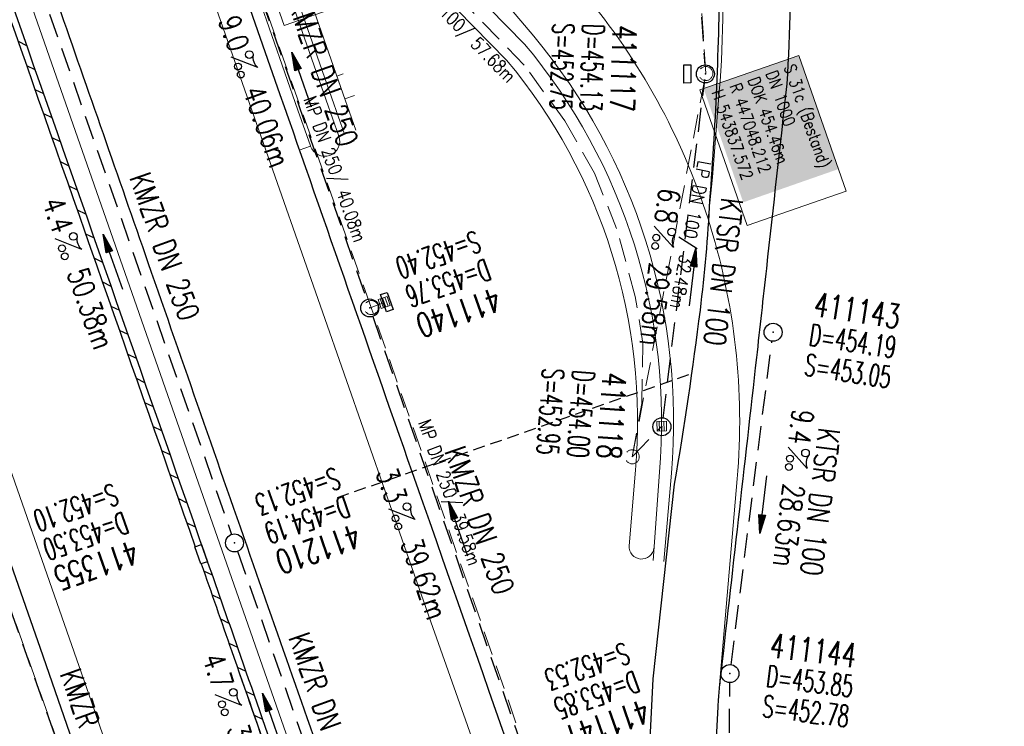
# Model space of a CAD drawing. Extents: x 232973 to 447511, y -373687 to 444035.
# Tile 32 of 40: x 446991 to 447073, y 443783 to 443842. Entities that reach past the tile are written whole.
import ezdxf
from ezdxf.enums import TextEntityAlignment as Align

# ---------------------------------------------------------------- set-up
doc = ezdxf.new("R2010")
doc.units = 0
doc.header["$LTSCALE"] = 2
doc.header["$MEASUREMENT"] = 0
for name, pattern in [('AUSGEZOGEN', [0]), ('GESTRICH-X2', [1.5, 1, -0.5]), ('GESTRICHELT', [0.75, 0.5, -0.25])]:
    doc.linetypes.add(name, pattern=pattern)
doc.layers.get('0').update_dxf_attribs({"linetype": 'AUSGEZOGEN'})
for name, color, linetype in [('200_ACHSEN', 7, 'CONTINUOUS'), ('Beschriftung', 7, 'CONTINUOUS'), ('FBR', 8, 'CONTINUOUS'), ('GLOBAL', 7, 'CONTINUOUS'), ('HEKTOM', 250, 'GESTRICHELT'), ('Hintergrund', 7, 'CONTINUOUS'), ('Hintergrundplan', 7, 'CONTINUOUS'), ('KANAL', 7, 'GESTRICH-X2'), ('PFEIL', 7, 'CONTINUOUS'), ('SCHACHTNR', 6, 'CONTINUOUS'), ('SCHLITZRINNE', 8, 'AUSGEZOGEN'), ('SCHSYMBOL', 7, 'AUSGEZOGEN'), ('STRASSE', 8, 'CONTINUOUS'), ('TEXTO', 4, 'CONTINUOUS'), ('TEXTU', 4, 'CONTINUOUS')]:
    doc.layers.add(name, color=color, linetype=linetype)
doc.styles.add('14059', font='txt_____.ttf', dxfattribs={"width": 0.8, "height": 1})
doc.styles.add('905', font='txt_____.ttf', dxfattribs={"width": 0.8, "height": 1})
doc.styles.add('ROMANS', font='romans.shx', dxfattribs={"width": 0.8})

# ---------------------------------------------------------------- blocks, each defined once
blk = doc.blocks.new('GST')
at = {"color": 0}
blk.add_circle((0, 0), 0.75, dxfattribs=at)
blk.add_point((0, 0), dxfattribs=at)
blk = doc.blocks.new('10')
blk.add_blockref('GST', (0, 0))
blk = doc.blocks.new('PROM')
blk.add_line((1.566, 1.817), (0.019, 0.015))
for centre, radius in [((0.317, 1.51), 0.317), ((0.943, 0.291), 0.283), ((1.645, 0.287), 0.283)]:
    blk.add_circle(centre, radius)
blk.add_arc((0.992, 2.682), 1.033, 239.14139, 303.35492)
blk = doc.blocks.new('PFEIL2')
at = {"color": 0}
for p, q in [((0.88, 0.002), (-2.401, -0.012)), ((0.881, -0.271), (0.879, 0.276)), ((0.879, 0.276), (2.429, 0.009)), ((0.911, 0.27), (0.879, 0.265)), ((0.965, 0.261), (0.879, 0.246)), ((1.019, 0.252), (0.879, 0.228)), ((1.073, 0.242), (0.879, 0.209)), ((1.127, 0.233), (0.879, 0.191)), ((1.181, 0.224), (0.879, 0.172)), ((1.235, 0.214), (0.879, 0.154)), ((1.289, 0.205), (0.879, 0.135)), ((1.343, 0.196), (0.879, 0.117)), ((1.397, 0.187), (0.879, 0.098)), ((1.451, 0.177), (0.879, 0.08)), ((1.505, 0.168), (0.879, 0.061)), ((1.559, 0.159), (0.88, 0.043)), ((1.613, 0.149), (0.88, 0.024)), ((1.668, 0.14), (0.88, 0.006)), ((1.722, 0.131), (0.88, -0.013)), ((1.776, 0.121), (0.88, -0.031)), ((1.83, 0.112), (0.88, -0.05)), ((1.884, 0.103), (0.88, -0.068)), ((1.938, 0.094), (0.88, -0.087)), ((1.992, 0.084), (0.88, -0.105)), ((2.046, 0.075), (0.88, -0.124)), ((2.1, 0.066), (0.88, -0.142)), ((2.154, 0.056), (0.88, -0.161)), ((2.208, 0.047), (0.88, -0.179)), ((2.262, 0.038), (0.881, -0.198)), ((2.316, 0.029), (0.881, -0.216)), ((2.37, 0.019), (0.881, -0.235)), ((2.424, 0.01), (0.881, -0.253)), ((2.429, 0.009), (0.881, -0.271))]:
    blk.add_line(p, q, dxfattribs=at)
blk = doc.blocks.new('13')
blk.add_lwpolyline([(0.755, 1.218), (-0.748, 1.218), (-0.748, 1.801), (0.755, 1.801)], close=True)
at = {"rotation": 180}
blk.add_blockref('GST', (0, 0), dxfattribs=at)
blk = doc.blocks.new('17')
blk.add_lwpolyline([(-0.755, -1.218), (0.748, -1.218), (0.748, -1.801), (-0.755, -1.801)], close=True)
blk.add_blockref('GST', (0, 0))
blk = doc.blocks.new('SK-quadrat Mitte')
at = {"color": 18, "lineweight": 5, "true_color": 0x000000}
for p, q in [((-0.4, 0.4), (-0.4, -0.4)), ((-0.4, 0.4), (0.4, 0.4)), ((-0.2, 0.4), (-0.2, -0.4)), ((0, 0.4), (0, -0.4)), ((0.2, 0.4), (0.2, -0.4)), ((0.4, 0.4), (0.4, -0.4)), ((-0.4, -0.4), (0.4, -0.4))]:
    blk.add_line(p, q, dxfattribs=at)
blk = doc.blocks.new('Schacht')
at = {"color": 18, "lineweight": 5, "true_color": 0x000000}
blk.add_circle((0, 0), 0.779, dxfattribs=at)

msp = doc.modelspace()

# ---------------------------------------------------------------- linework, layer by layer
at = {"layer": '200_ACHSEN', "color": 8, "lineweight": 5, "true_color": 0x7f7f7f}
msp.add_lwpolyline([(446947.99, 443969.045), (446962.927, 443926.376), (447048.537, 443681.827)], dxfattribs=at)
msp.add_lwpolyline([(446947.99, 443969.045), (446962.927, 443926.376), (447048.537, 443681.827)], dxfattribs=at)
at = {"layer": 'Beschriftung', "color": 18, "lineweight": 5, "true_color": 0x000000}
for points in [[(447019.601, 443854.256), (447022.839, 443844.989), (447013.084, 443841.581), (447009.846, 443850.849)], [(447055.96, 443839.082), (447059.902, 443827.796), (447051.658, 443824.916), (447047.715, 443836.202)]]:
    msp.add_lwpolyline(points, close=True, dxfattribs=at)
at = {"layer": 'FBR'}
for points in [[(447044.625, 443889.665, 0.000338), (447047.811, 443880.499, 0.001539), (447048.2, 443879.394, -0.000545), (447049.304, 443876.275, -0.023323), (447050.243, 443873.158, -0.004484), (447054.215, 443856.708, -0.047748), (447055.15, 443849.699, -0.025986), (447054.957, 443836.728)], [(447045.609, 443803.405, 0.011594), (447047.758, 443817.882, 0.018538), (447048.554, 443827.003, 0.018351), (447049.385, 443847.234, 0.028572), (447049.306, 443850.405, 0.033395), (447047.823, 443860.294, 0.029605), (447044.762, 443871.147, 0.000058), (447044.039, 443873.228, 0.000111), (447043.661, 443874.317, 0.00065), (447041.176, 443881.432, 0.001872), (447040.301, 443883.897, 0.056151), (447039.637, 443885.247, 0.027107), (447037.823, 443887.77, 0.009804), (447037.126, 443888.602, 0.039357)], [(446996.335, 443882.82, -0.000011), (446996.834, 443881.391), (447012.742, 443835.838, 0.000388), (447024.088, 443803.43, 0.00025), (447041.743, 443753.205)], [(446981.167, 443880.67, -0.000036), (446985.547, 443868.172, -0.00001), (446990.142, 443855.056, -0.000011), (446994.25, 443843.328, -0.000533), (447001.752, 443821.837, 0.000455), (447010.521, 443796.702, 0.000701), (447018.513, 443773.963, -0.000624), (447027.494, 443748.425, -0.000234), (447028.928, 443744.324, 0.000022), (447043.87, 443701.542, 0.000434), (447045.613, 443696.566, 0.000135), (447051.241, 443680.557)], [(447054.957, 443836.728, -0.000127), (447053.255, 443821.355, -0.000264), (447052.428, 443813.935, -0.00046), (447049.385, 443787, 0.009424), (447049.26, 443785.683, 0.007359), (447049.21, 443784.864, 0.000714), (447048.831, 443776.411, 0.000002), (447048.799, 443775.687, 0.00068), (447048.799, 443775.685, 0.000017), (447048.796, 443775.617, 0.000006), (447048.789, 443775.439, 0.000047), (447048.788, 443775.416, 0.000003), (447048.773, 443775.042, 0.003133), (447048.726, 443773.666, 0.001293), (447048.642, 443770.33, 0.00373), (447048.592, 443767.047, 0.002772), (447048.582, 443762.629, 0.002765), (447048.607, 443759.813, 0.0033), (447048.656, 443757.454, 0.004156), (447048.747, 443754.923, 0.004426), (447048.873, 443752.549, 0.002924)]]:
    msp.add_lwpolyline(points, format="xyb", dxfattribs=at)
at = {"layer": 'FBR', "flags": 128}
msp.add_lwpolyline([(446961.903, 443877.94), (446968.147, 443860.134), (446970.628, 443852.863), (446970.799, 443852.274), (446976.341, 443836.546), (446984.571, 443813.112), (446992.782, 443789.739), (447001.122, 443765.641), (447009.39, 443742.174), (447013.083, 443731.651)], dxfattribs=at)
at = {"layer": 'FBR'}
msp.add_lwpolyline([(447043.273, 443758.431), (447043.286, 443776.07), (447043.827, 443787.19), (447045.609, 443803.405)], dxfattribs=at)
at = {"layer": 'HEKTOM'}
msp.add_line((447017.537, 443802.283), (447046.895, 443812.563), dxfattribs=at)
at = {"layer": 'Hintergrund', "color": 254, "lineweight": 15, "true_color": 0xcccccc}
for p, q in [((447014.242, 443834.523), (447004.575, 443862.188)), ((447017.489, 443837.357), (447018.002, 443837.537)), ((447018.149, 443835.469), (447018.956, 443835.752)), ((447015.286, 443831.543), (447014.242, 443834.523)), ((447015.292, 443831.527), (447014.348, 443831.196))]:
    msp.add_line(p, q, dxfattribs=at)
for points in [[(446968.928, 443976.373), (446973.711, 443962.629), (446973.982, 443961.776), (446982.906, 443936.238), (446990.521, 443914.506), (446999.923, 443887.693), (447008.352, 443863.504), (447018.018, 443835.842), (447019.061, 443832.866)], [(446967.512, 443975.877), (446972.287, 443962.155), (446972.559, 443961.301), (446981.49, 443935.744), (446989.105, 443914.01), (446998.507, 443887.198), (447006.936, 443863.011), (447016.602, 443835.347), (447017.645, 443832.37)], [(446967.984, 443976.042), (446972.762, 443962.313), (446973.033, 443961.46), (446981.962, 443935.909), (446989.577, 443914.176), (446998.979, 443887.363), (447007.408, 443863.175), (447017.074, 443835.512), (447018.117, 443832.535)], [(446947.99, 443969.045), (446962.927, 443926.376), (447048.537, 443681.827)]]:
    msp.add_lwpolyline(points, dxfattribs=at)
for points in [[(447049.329, 443836.07), (447048.775, 443828.943), (447048.401, 443825.471, 0.097186), (447038.095, 443844.198, -0.09023), (447031.019, 443856.645), (447019.862, 443888.457)], [(447049.329, 443836.07, 0.079036), (447047.29, 443863.543, -0.007043), (447046.952, 443865.07)], [(447043.822, 443797.06), (447044.356, 443804.39, 0.198153), (447033.109, 443840.028), (447018.27, 443855.165)], [(447041.819, 443798.267), (447042.363, 443804.562, 0.197723), (447031.625, 443838.684), (447016.532, 443854.079)], [(447015.292, 443831.527, 1), (447017.651, 443832.354)], [(447049.251, 443785.399), (447050.832, 443803.834, 0.099041), (447048.401, 443825.471)], [(447041.819, 443798.267, 0.967433), (447043.897, 443798.088)]]:
    msp.add_lwpolyline(points, format="xyb", dxfattribs=at)
at = {"layer": 'Hintergrundplan', "color": 254, "lineweight": 15, "true_color": 0xcccccc}
for p, q in [((447004.575, 443862.188), (447014.242, 443834.523)), ((447017.489, 443837.357), (447018.002, 443837.537)), ((447018.149, 443835.469), (447018.956, 443835.752)), ((447014.242, 443834.523), (447015.286, 443831.543)), ((447015.292, 443831.527), (447014.348, 443831.196))]:
    msp.add_line(p, q, dxfattribs=at)
for points in [[(447044.717, 443796.956), (447045.352, 443804.304, 0.198133), (447033.878, 443840.668), (447031.083, 443844.006, -0.068573), (447026.733, 443850.946, -0.001832), (447026.595, 443851.255, 0.178534), (447025.151, 443852.746), (447020.953, 443854.766, -0.198913), (447019.422, 443856.478), (446976.491, 443979.02, -0.187649)], [(447049.329, 443836.07), (447048.775, 443828.943), (447048.401, 443825.471, 0.097186), (447038.095, 443844.198, -0.09023), (447031.019, 443856.645), (447019.862, 443888.457)], [(447049.329, 443836.07, 0.079036), (447047.29, 443863.543, -0.007043), (447046.952, 443865.07)], [(447043.822, 443797.06), (447044.356, 443804.39, 0.198153), (447033.109, 443840.028), (447018.27, 443855.165)], [(447015.292, 443831.527, 1), (447017.651, 443832.354)], [(447049.251, 443785.399), (447050.832, 443803.834, 0.099041), (447048.401, 443825.471)], [(447041.819, 443798.267, 0.967433), (447043.897, 443798.088)]]:
    msp.add_lwpolyline(points, format="xyb", dxfattribs=at)
for points in [[(446968.928, 443976.373), (446973.711, 443962.629), (446973.982, 443961.776), (446982.906, 443936.238), (446990.521, 443914.506), (446999.923, 443887.693), (447008.352, 443863.504), (447018.018, 443835.842), (447019.061, 443832.866)], [(446967.512, 443975.877), (446972.287, 443962.155), (446972.559, 443961.301), (446981.49, 443935.744), (446989.105, 443914.01), (446998.507, 443887.198), (447006.936, 443863.011), (447016.602, 443835.347), (447017.645, 443832.37)], [(446967.984, 443976.042), (446972.762, 443962.313), (446973.033, 443961.46), (446981.962, 443935.909), (446989.577, 443914.176), (446998.979, 443887.363), (447007.408, 443863.175), (447017.074, 443835.512), (447018.117, 443832.535)], [(446961.731, 443973.854), (446966.475, 443960.221), (446966.748, 443959.363), (446975.708, 443933.723), (446983.325, 443911.985), (446992.725, 443885.177), (447001.152, 443860.995), (447010.82, 443833.327), (447016.282, 443817.738), (447025.305, 443791.942), (447028.374, 443783.312), (447033.853, 443767.586), (447034.748, 443765.123), (447043.811, 443739.165)], [(446947.99, 443969.045), (446962.927, 443926.376), (447048.537, 443681.827)], [(446934.402, 443964.289), (446938.811, 443951.683), (446947.566, 443926.566), (446954.254, 443907.586), (446964.779, 443877.515), (446973.494, 443852.704), (446980.369, 443832.892), (446988.175, 443810.653), (446997.053, 443785.283), (447004.526, 443763.549), (447021.071, 443716.597)]]:
    msp.add_lwpolyline(points, dxfattribs=at)
at = {"layer": 'Hintergrundplan', "color": 92, "lineweight": 5, "true_color": 0x00b400}
msp.add_lwpolyline([(447041.819, 443798.267), (447042.363, 443804.562, 0.197723), (447031.625, 443838.684), (447016.532, 443854.079)], format="xyb", dxfattribs=at)
at = {"layer": 'KANAL', "color": 92, "lineweight": 5, "true_color": 0x00b400}
for p, q in [((447048.212, 443837.572, 454.463), (447046.612, 443861.05, 454.423)), ((447020.352, 443818.096, 453.73), (447007, 443855.888, 453.477)), ((447033.084, 443838.261), (447028.049, 443843.482)), ((447036.475, 443833.642), (447033.084, 443838.261)), ((447042.084, 443805.678, 454.284), (447048.212, 443837.572, 454.463)), ((447038.932, 443829.284), (447036.475, 443833.642)), ((447040.786, 443824.674), (447038.932, 443829.284)), ((447042.327, 443819.024), (447040.786, 443824.674)), ((447042.98, 443815.128), (447042.327, 443819.024)), ((447033.386, 443780.72, 453.879), (447020.352, 443818.096, 453.73)), ((447042.885, 443810.126), (447042.98, 443815.128)), ((447042.084, 443805.678, 454.284), (447042.885, 443810.126)), ((447002.415, 443758.797, 453.559), (446989.077, 443796.493, 453.495))]:
    msp.add_line(p, q, dxfattribs=at)
at = {"layer": 'KANAL'}
for p, q in [((447046.688, 443860.219), (447048.125, 443838.281)), ((447007.219, 443855.156), (447019.969, 443818.781)), ((446992.563, 443845.344), (447008.719, 443799.219)), ((447044.656, 443808.906), (447048.094, 443836.781)), ((447020.469, 443817.344), (447032.969, 443781.344)), ((447050.313, 443788.375), (447053.719, 443815.313)), ((447009.219, 443797.813), (447018.625, 443770.813)), ((446989.313, 443795.781), (447002.125, 443759.469)), ((447049.938, 443758.719), (447050.219, 443786.875))]:
    msp.add_line(p, q, dxfattribs=at)
at = {"layer": 'KANAL', "color": 92, "lineweight": 15, "true_color": 0x00b400}
for p, q in [((447020.352, 443818.096, 453.73), (447021.422, 443818.516, 453.469)), ((447042.084, 443805.678, 454.284), (447044.541, 443808.219, 453.958))]:
    msp.add_line(p, q, dxfattribs=at)
at = {"layer": 'SCHLITZRINNE'}
for p, q in [((446990.934, 443840.255), (446991.639, 443839.916)), ((446991.636, 443838.252), (446992.341, 443837.913)), ((446992.339, 443836.249), (446993.044, 443835.909)), ((446993.041, 443834.246), (446993.746, 443833.906)), ((446993.744, 443832.243), (446994.449, 443831.903)), ((446994.446, 443830.24), (446995.151, 443829.9)), ((446995.149, 443828.236), (446995.854, 443827.897)), ((446995.851, 443826.233), (446996.556, 443825.894)), ((446996.554, 443824.23), (446997.259, 443823.891)), ((446997.256, 443822.227), (446997.961, 443821.888)), ((446997.959, 443820.224), (446998.664, 443819.885)), ((446998.661, 443818.221), (446999.366, 443817.882)), ((446999.364, 443816.218), (447000.069, 443815.879)), ((447000.066, 443814.215), (447000.771, 443813.876)), ((447000.769, 443812.212), (447001.474, 443811.873)), ((447001.471, 443810.209), (447002.176, 443809.87)), ((447002.174, 443808.206), (447002.878, 443807.866)), ((447002.876, 443806.203), (447003.581, 443805.863)), ((447003.579, 443804.2), (447004.283, 443803.86)), ((447004.281, 443802.197), (447004.986, 443801.857)), ((447004.984, 443800.194), (447005.688, 443799.854)), ((447006.388, 443796.188), (447007.093, 443795.848)), ((447007.09, 443794.185), (447007.794, 443793.846)), ((447007.79, 443792.183), (447008.494, 443791.844)), ((447008.49, 443790.181), (447009.194, 443789.842)), ((447009.189, 443788.18), (447009.893, 443787.841)), ((447009.887, 443786.179), (447010.591, 443785.84)), ((447010.586, 443784.177), (447011.29, 443783.839))]:
    msp.add_line(p, q, dxfattribs=at)
for points in [[(446946.636, 443968.571, 0.000016), (446947.849, 443965.085, 0.000199), (446950.544, 443957.352, 0.000027), (446955.553, 443942.997, 0.000044), (446958.667, 443934.078, 0.000101), (446962.051, 443924.393, 0.000084), (446966.153, 443912.669, 0.000975), (446970.092, 443901.486, -0.001001), (446974.031, 443890.303, -0.000613), (446978.162, 443878.453, 0.000574), (446982.293, 443866.603, 0.000043), (446985.962, 443856.119, 0.000041), (446989.821, 443845.1, 0.000098), (446990.721, 443842.532, -0.000006), (447006.522, 443797.477, -0.000336), (447009.233, 443789.73, -0.000126), (447016.458, 443769.022)], [(446977.569, 443880.16, -0.000088), (446978.162, 443878.453, 0.000574), (446982.293, 443866.603, 0.000043), (446985.962, 443856.119, 0.000041), (446989.821, 443845.1, 0.000098), (446990.721, 443842.532, -0.000006), (447006.522, 443797.477, -0.000336), (447009.233, 443789.73, -0.000126), (447016.458, 443769.022)], [(447006.185, 443796.767, -0.000313), (447008.711, 443789.547, -0.00012), (447015.595, 443769.818, -0.000126)]]:
    msp.add_lwpolyline(points, format="xyb", dxfattribs=at)
at = {"layer": 'SCHLITZRINNE', "flags": 128}
for points in [[(446989.517, 443844.295, 0.000074), (446990.199, 443842.349, -0.000028), (447005.687, 443798.185)], [(447006.185, 443796.767, -0.000313), (447008.711, 443789.547, -0.00012), (447015.615, 443769.761, -0.00012)]]:
    msp.add_lwpolyline(points, format="xyb", dxfattribs=at)
at = {"layer": 'SCHSYMBOL'}
msp.add_lwpolyline([(447006.21, 443798.368), (447006.707, 443796.95), (447006.157, 443796.757), (447005.66, 443798.176)], close=True, dxfattribs=at)
at = {"layer": 'STRASSE', "flags": 128}
msp.add_lwpolyline([(447047.811, 443880.499, -0.029316), (447047.6, 443881.712, -0.048309), (447047.588, 443882.46, -0.003989), (447047.7, 443883.729, -0.018558), (447047.736, 443884, -0.014366), (447047.867, 443884.652, 0.011385), (447048.038, 443885.474, 0.018058), (447048.229, 443886.775, 0.033238), (447048.26, 443887.489, 0.038321), (447048.197, 443888.117, 0.031729), (447048.016, 443888.858, 0.007148), (447047.154, 443891.481, 0.000765), (447038.709, 443915.867, 0.000011), (447031.122, 443937.667, 0.000037), (447028.833, 443944.241, 0.000505), (447025.263, 443954.458, 0.001272)], format="xyb", dxfattribs=at)

# ---------------------------------------------------------------- block references
at = {"layer": 'KANAL', "xscale": 0.75, "yscale": 0.75, "zscale": 0.75}
for p in [(447048.212, 443837.572, 454.463), (447020.352, 443818.096, 453.73), (447042.084, 443805.678, 454.284)]:
    msp.add_blockref('Schacht', p, dxfattribs=at)
at = {"layer": 'KANAL'}
for p, rotation in [((447021.422, 443818.516, 453.469), 199.2688247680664), ((447044.541, 443808.219, 453.958), 181.5913833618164)]:
    msp.add_blockref('SK-quadrat Mitte', p, dxfattribs=dict(at, rotation=rotation))
at = {"layer": 'PFEIL'}
for p, rotation in [((447014.545, 443837.071), 109.3136999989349), ((446998.819, 443821.902), 109.2913000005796), ((447047.1, 443820.622), 82.98120000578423), ((447053.012, 443801.716), 262.7749999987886), ((447027.573, 443799.688), 109.1237000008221), ((447012.105, 443783.728), 109.2321999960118)]:
    msp.add_blockref('PFEIL2', p, dxfattribs=dict(at, rotation=rotation))
at = {"layer": 'SCHSYMBOL'}
for name, p, rotation in [('17', (447048.174, 443837.539), 270.3109720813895), ('13', (447020.22, 443818.062), 289.2892000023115), ('10', (447053.82, 443816.044), 289.2892000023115), ('10', (447044.559, 443808.177), 289.2892000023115), ('GST', (447008.957, 443798.513), 289.2892000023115), ('10', (447050.219, 443787.639), 289.2892000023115)]:
    msp.add_blockref(name, p, dxfattribs=dict(at, rotation=rotation))
at = {"layer": 'TEXTU'}
for p, rotation in [((447008.663, 443838.946), 289.3136999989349), ((447043.911, 443824.885), 262.9812000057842), ((446994.006, 443823.819), 289.2913000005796), ((447055.057, 443806.498), 262.7749999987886), ((447021.784, 443801.343), 289.1237000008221), ((447007.332, 443785.875), 289.2321999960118)]:
    msp.add_blockref('PROM', p, dxfattribs=dict(at, rotation=rotation))

# ---------------------------------------------------------------- texts
at = {"layer": 'Beschriftung', "color": 92, "true_color": 0x00b400, "char_height": 1.1, "attachment_point": 1, "line_spacing_factor": 0.959981, "style": '905'}
for s, insert, rotation in [('TP DN 100/ 57.68m', (447023.782, 443846.37), 314.42975), ('LP DN 100/ 32.48m', (447048.649, 443830.17), 259.12395)]:
    msp.add_mtext(s, dxfattribs=dict(at, insert=insert, rotation=rotation))
at = {"layer": 'Beschriftung', "color": 18, "true_color": 0x000000, "insert": (447055.653, 443838.445), "char_height": 1, "attachment_point": 1, "rotation": 289.25515, "line_spacing_factor": 0.959981, "style": '14059', "bg_fill": 1, "box_fill_scale": 1.5, "bg_fill_color": 256, "bg_fill_true_color": 11599800, "bg_fill_transparency": 0}
msp.add_mtext('S 31c (Bestand)^JDN 1000^JDOK 454.46m^JR 447048.212^JH 543837.572', dxfattribs=at)
at = {"layer": 'GLOBAL', "color": 92, "true_color": 0x00b400, "char_height": 1.1, "attachment_point": 1, "rotation": 289.45845, "line_spacing_factor": 0.959981, "style": '905'}
for s, insert in [('MP DN 250/ 40.08m', (447015.718, 443835.808)), ('MP DN 250/ 39.58m', (447025.272, 443808.893))]:
    msp.add_mtext(s, dxfattribs=dict(at, insert=insert))
at = {"layer": 'SCHACHTNR', "style": 'ROMANS'}
for s, height, rotation, width, p in [('S=452.75', 1.8, 268.0977, 0.6, (447035.474, 443841.788)), ('D=454.13', 1.8, 268.0977, 0.6, (447037.964, 443841.727)), ('411117', 2, 268.0977, 0.7, (447040.472, 443841.626)), ('S=452.40', 1.8, 199.2892, 0.6, (447029.039, 443824.531)), ('D=453.76', 1.8, 199.2892, 0.6, (447029.883, 443822.187)), ('411140', 2, 199.2892, 0.7, (447030.695, 443819.812)), ('411143', 2, 351.17577, 0.7, (447057.112, 443817.422)), ('D=454.19', 1.8, 351.17577, 0.6, (447056.725, 443814.971)), ('S=453.05', 1.8, 351.17577, 0.6, (447056.349, 443812.479)), ('S=452.95', 1.8, 266.04362, 0.6, (447034.631, 443813.09)), ('D=454.00', 1.8, 266.04362, 0.6, (447037.146, 443812.928)), ('411118', 2, 266.04362, 0.7, (447039.62, 443812.749)), ('S=452.13', 1.8, 199.2892, 0.6, (447017.344, 443804.844)), ('S=452.10', 1.8, 199.2892, 0.6, (446998.856, 443803.493)), ('D=454.19', 1.8, 199.2892, 0.6, (447018.156, 443802.469)), ('D=453.50', 1.8, 199.2892, 0.6, (446999.7, 443801.118)), ('411210', 2, 199.2892, 0.7, (447019, 443800.125)), ('411355', 2, 199.2892, 0.7, (447000.512, 443798.774)), ('411144', 2, 352.90729, 0.7, (447053.47, 443789.021)), ('S=452.53', 1.8, 199.2892, 0.6, (447041.451, 443790.275)), ('D=453.85', 1.8, 199.2892, 0.6, (447042.263, 443787.9)), ('D=453.85', 1.8, 352.90729, 0.6, (447053.156, 443786.56)), ('411141', 2, 199.2892, 0.7, (447043.076, 443785.556)), ('S=452.78', 1.8, 352.90729, 0.6, (447052.857, 443784.057))]:
    msp.add_text(s, height=height, rotation=rotation, dxfattribs=dict(at, width=width)).set_placement(p)
at = {"layer": 'TEXTO', "style": 'ROMANS', "width": 0.75}
for s, rotation, p in [('KMZR DN 250', 289.3137, (447015.497, 443837.362)), ('KMZR DN 250', 289.2913, (447002.297, 443822.884)), ('KTSR DN 100', 262.9812, (447048.778, 443821.174)), ('KTSR DN 100', 262.775, (447056.842, 443802.044)), ('KMZR DN 250', 289.1237, (447028.518, 443800.096)), ('KMZR DN 250', 289.2322, (447015.539, 443784.604)), ('KMZR DN 250', 289.4496, (446996.519, 443781.583))]:
    msp.add_text(s, height=1.8, rotation=rotation, dxfattribs=at).set_placement(p, align=Align.CENTER)
at = {"layer": 'TEXTU', "style": 'ROMANS', "width": 0.75}
for s, rotation, p in [('9.0', 289.3137, (447007.594, 443842)), ('40.06m', 289.3137, (447009.656, 443836.125)), ('6.8', 262.9812, (447044.32, 443828.092)), ('4.4', 289.2913, (446992.928, 443826.862)), ('50.38m', 289.2913, (446994.991, 443820.987)), ('29.58m', 262.9812, (447043.539, 443821.905)), ('9.4', 262.775, (447055.449, 443809.708)), ('3.3', 289.1237, (447020.719, 443804.375)), ('28.63m', 262.775, (447054.667, 443803.52)), ('39.62m', 289.1237, (447022.781, 443798.5)), ('4.7', 289.2322, (447006.255, 443788.925)), ('30.09m', 289.2322, (447008.318, 443783.05))]:
    msp.add_text(s, height=1.8, rotation=rotation, dxfattribs=at).set_placement(p)

doc.saveas('drawing.dxf')
